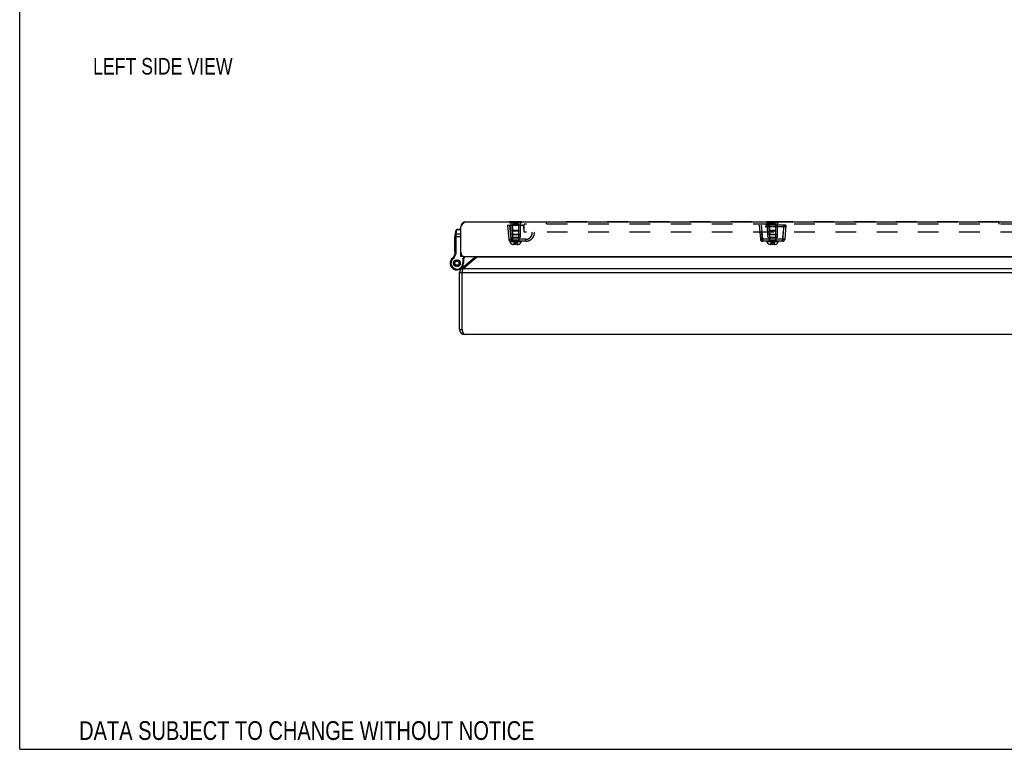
# Model space of a CAD drawing. Header units: inches. Extents: x 0 to 87.2, y 0 to 56.4.
# Tile 1 of 14: x 0 to 22.9, y 0 to 17. Entities that reach past the tile are written whole.
import ezdxf

# ---------------------------------------------------------------- set-up
doc = ezdxf.new("R2010")
doc.units = ezdxf.units.IN
doc.header["$LTSCALE"] = 4.794872
doc.header["$MEASUREMENT"] = 0
doc.linetypes.add('HIDDEN', pattern=[0.2, 0.1, -0.1])
doc.layers.get('0').update_dxf_attribs({"linetype": 'CONTINUOUS'})
for name, color, linetype in [('02___PRT_ALL_AXES', 7, 'CONTINUOUS'), ('06___PRT_ALL_SURFS', 7, 'CONTINUOUS'), ('DEFAULT_2', 8, 'HIDDEN'), ('DIMENSIONS', 7, 'CONTINUOUS')]:
    doc.layers.add(name, color=color, linetype=linetype)
doc.styles.get("Standard").update_dxf_attribs({"font": 'txt', "width": 0.8})

msp = doc.modelspace()

# ---------------------------------------------------------------- linework, layer by layer
at = {"color": 7, "linetype": 'Continuous'}
for p, q in [((0, 0), (0, 56.4103)), ((10.2641, 12.1669), (10.2724, 12.1658)), ((10.1331, 11.561), (10.1331, 11.9376)), ((10.1331, 11.9256), (10.2631, 11.9256)), ((10.1343, 11.9549), (10.1506, 12.072)), ((10.1539, 11.963), (10.1557, 11.9815)), ((10.1557, 11.9815), (10.1698, 12.0827)), ((10.2631, 11.9815), (10.1557, 11.9815)), ((10.1698, 12.0827), (10.1704, 12.0893)), ((10.2631, 12.0827), (10.1698, 12.0827)), ((10.2631, 12.0893), (10.1704, 12.0893)), ((10.1316, 11.5418), (10.1513, 11.5387)), ((10.1331, 11.561), (10.1531, 11.561)), ((10.2631, 11.5217), (10.2681, 11.5217)), ((10.3231, 11.4613), (10.2631, 11.4613)), ((10.3082, 11.4056), (10.3379, 11.4626)), ((10.3231, 11.4664), (10.3231, 11.4613)), ((10.3282, 11.4008), (10.3597, 11.4613)), ((10.0347, 11.3851), (10.0347, 11.3852)), ((10.0347, 11.3852), (10.052, 11.3751)), ((10.0347, 11.3851), (10.052, 11.3751)), ((10.052, 11.3751), (10.052, 11.3751)), ((10.0646, 11.4211), (10.0777, 11.406)), ((10.0919, 11.3108), (10.0939, 11.3193)), ((10.0939, 11.2922), (10.0919, 11.3008)), ((10.0939, 11.3193), (10.0949, 11.328)), ((10.0949, 11.2835), (10.0939, 11.2922)), ((10.0984, 11.3374), (10.1032, 11.3448)), ((10.1032, 11.2668), (10.0984, 11.2741)), ((10.1032, 11.3448), (10.1071, 11.3526)), ((10.1071, 11.2589), (10.1032, 11.2668)), ((10.1135, 11.3603), (10.1206, 11.3655)), ((10.1206, 11.246), (10.1135, 11.2513)), ((10.1206, 11.3655), (10.127, 11.3715)), ((10.127, 11.24), (10.1206, 11.246)), ((10.1356, 11.3765), (10.1441, 11.3791)), ((10.1441, 11.2325), (10.1356, 11.235)), ((10.1441, 11.3791), (10.1521, 11.3825)), ((10.1521, 11.229), (10.1441, 11.2325)), ((10.162, 11.3843), (10.1707, 11.3838)), ((10.1707, 11.2278), (10.162, 11.2273)), ((10.1707, 11.3838), (10.1795, 11.3843)), ((10.1795, 11.2273), (10.1707, 11.2278)), ((10.1893, 11.3825), (10.1974, 11.3791)), ((10.1974, 11.2325), (10.1893, 11.229)), ((10.1974, 11.3791), (10.2058, 11.3765)), ((10.2058, 11.235), (10.1974, 11.2325)), ((10.2145, 11.3715), (10.2209, 11.3655)), ((10.2209, 11.246), (10.2145, 11.24)), ((10.2209, 11.3655), (10.2279, 11.3603)), ((10.2279, 11.2513), (10.2209, 11.246)), ((10.2343, 11.3526), (10.2383, 11.3448)), ((10.2383, 11.2668), (10.2343, 11.2589)), ((10.2383, 11.3448), (10.2431, 11.3374)), ((10.2431, 11.2741), (10.2383, 11.2668)), ((10.2465, 11.328), (10.2475, 11.3193)), ((10.2475, 11.2922), (10.2465, 11.2835)), ((10.2475, 11.3193), (10.2496, 11.3108)), ((10.2496, 11.3008), (10.2475, 11.2922)), ((10.3082, 11.4056), (10.3082, 11.3058)), ((10.3282, 11.4008), (10.3082, 11.4056)), ((10.3282, 11.3058), (10.3082, 11.3058)), ((10.3282, 11.4008), (10.3282, 11.3058)), ((10.5892, 11.4441), (10.6051, 11.4251)), ((10.2281, 11.1591), (10.2285, 11.1593)), ((10.233, 11.0893), (10.293, 11.0893)), ((10.2758, 11.1812), (10.3051, 11.1463)), ((10.233, 9.7652), (10.293, 9.7652)), ((0, 0), (87.1795, 0))]:
    msp.add_line(p, q, dxfattribs=at)
at = {"color": 3, "linetype": 'Continuous'}
for p, q in [((10.2631, 11.4613), (10.2631, 12.1513)), ((10.3831, 12.2713), (38.0831, 12.2713)), ((10.3531, 11.4613), (38.1131, 11.4613)), ((10.2758, 11.1812), (10.5892, 11.4441)), ((10.3144, 11.1812), (10.6278, 11.4441)), ((37.8382, 11.4441), (10.6278, 11.4441)), ((10.233, 9.7652), (10.233, 11.0893)), ((10.293, 11.0893), (10.296, 11.1042)), ((10.293, 9.7652), (10.293, 11.0893)), ((10.293, 11.0893), (38.173, 11.0893)), ((10.296, 11.1042), (10.2978, 11.1128)), ((10.3144, 11.1812), (38.1515, 11.1812)), ((38.113, 9.6452), (10.353, 9.6452))]:
    msp.add_line(p, q, dxfattribs=at)
for points in [[(10.2631, 12.1513), (10.2731, 12.1669), (10.2781, 12.1747), (10.2831, 12.1823), (10.2881, 12.1898), (10.2931, 12.1972), (10.2981, 12.2043), (10.3031, 12.2113), (10.3081, 12.2179), (10.3131, 12.2243), (10.3181, 12.2304), (10.3231, 12.2361), (10.3281, 12.2415), (10.3331, 12.2465), (10.3381, 12.251), (10.3431, 12.2552), (10.3481, 12.2589), (10.3531, 12.2621), (10.3581, 12.2649), (10.3631, 12.2672), (10.3681, 12.269), (10.3731, 12.2702), (10.3781, 12.271), (10.3831, 12.2713)], [(10.646, 11.4613), (10.6449, 11.4601), (10.6406, 11.4557), (10.6363, 11.4515), (10.6321, 11.4477), (10.6278, 11.4441)], [(10.2978, 11.1128), (10.2991, 11.1189), (10.3006, 11.126), (10.3022, 11.1331), (10.3037, 11.14), (10.3052, 11.1467), (10.3067, 11.1531), (10.3083, 11.1593), (10.3098, 11.1652), (10.3113, 11.1709), (10.3129, 11.1762), (10.3144, 11.1812)], [(10.353, 9.6452), (10.3505, 9.6455), (10.348, 9.6462), (10.3455, 9.6475), (10.343, 9.6493), (10.3405, 9.6516), (10.338, 9.6544), (10.3355, 9.6576), (10.333, 9.6613), (10.3305, 9.6654), (10.328, 9.67), (10.3255, 9.675), (10.323, 9.6803), (10.3205, 9.6861), (10.318, 9.6922), (10.3155, 9.6986), (10.313, 9.7052), (10.3105, 9.7121), (10.308, 9.7192), (10.3055, 9.7266), (10.303, 9.7341), (10.3005, 9.7418), (10.298, 9.7496), (10.2955, 9.7574), (10.293, 9.7652)]]:
    msp.add_lwpolyline(points, dxfattribs=at)
at = {"color": 7, "linetype": 'Continuous'}
for points in [[(10.1331, 11.9376), (10.1331, 11.9378), (10.1331, 11.9381), (10.1332, 11.9383), (10.1334, 11.9386), (10.1336, 11.9388), (10.1338, 11.9391), (10.1341, 11.9393), (10.1344, 11.9396), (10.1348, 11.9398), (10.1351, 11.9401), (10.1356, 11.9403), (10.136, 11.9405), (10.1366, 11.9407), (10.1371, 11.9409), (10.1377, 11.9412), (10.1383, 11.9413), (10.1389, 11.9415), (10.1396, 11.9417), (10.1403, 11.9419), (10.141, 11.942), (10.1417, 11.9422), (10.1425, 11.9423), (10.1433, 11.9425), (10.1441, 11.9426), (10.145, 11.9427), (10.1458, 11.9428), (10.1467, 11.9429), (10.1476, 11.943), (10.1485, 11.943), (10.1494, 11.9431), (10.1503, 11.9431), (10.1512, 11.9432), (10.1521, 11.9432), (10.1531, 11.9432)], [(10.1343, 11.9549), (10.1344, 11.9554), (10.1345, 11.956), (10.1347, 11.9566), (10.1349, 11.9571), (10.1352, 11.9576), (10.1355, 11.9581), (10.1358, 11.9586), (10.1362, 11.9591), (10.1367, 11.9596), (10.1371, 11.9601), (10.1376, 11.9605), (10.1382, 11.9609), (10.1387, 11.9613), (10.1393, 11.9617), (10.14, 11.9621), (10.1406, 11.9624), (10.1413, 11.9628), (10.142, 11.9631), (10.1428, 11.9633), (10.1436, 11.9636), (10.1444, 11.9638), (10.1452, 11.964), (10.146, 11.9642), (10.1469, 11.9643), (10.1477, 11.9645), (10.1486, 11.9646), (10.1495, 11.9646), (10.1504, 11.9647), (10.1513, 11.9647), (10.1522, 11.9647), (10.1531, 11.9646), (10.1541, 11.9646)], [(10.1359, 11.9664), (10.136, 11.9673), (10.1362, 11.9681), (10.1364, 11.9689), (10.1367, 11.9698), (10.137, 11.9706), (10.1374, 11.9713), (10.1378, 11.9721), (10.1383, 11.9729), (10.1387, 11.9736), (10.1393, 11.9743), (10.1398, 11.975), (10.1404, 11.9756), (10.1411, 11.9763), (10.1418, 11.9769), (10.1425, 11.9774), (10.1432, 11.978), (10.144, 11.9785), (10.1448, 11.9789), (10.1456, 11.9794), (10.1464, 11.9798), (10.1473, 11.9801), (10.1482, 11.9804), (10.1491, 11.9807), (10.15, 11.981), (10.1509, 11.9812), (10.1519, 11.9813), (10.1528, 11.9814), (10.1538, 11.9815), (10.1547, 11.9815), (10.1557, 11.9815)], [(10.15, 12.0675), (10.1502, 12.0684), (10.1503, 12.0692), (10.1506, 12.0701), (10.1509, 12.0709), (10.1512, 12.0717), (10.1515, 12.0725), (10.152, 12.0732), (10.1524, 12.074), (10.1529, 12.0747), (10.1534, 12.0754), (10.154, 12.0761), (10.1546, 12.0768), (10.1552, 12.0774), (10.1559, 12.078), (10.1566, 12.0786), (10.1573, 12.0791), (10.1581, 12.0796), (10.1589, 12.0801), (10.1597, 12.0805), (10.1606, 12.0809), (10.1614, 12.0812), (10.1623, 12.0816), (10.1632, 12.0818), (10.1641, 12.0821), (10.1651, 12.0823), (10.166, 12.0824), (10.1669, 12.0826), (10.1679, 12.0826), (10.1689, 12.0827), (10.1698, 12.0827)], [(10.1531, 11.561), (10.1531, 11.9451), (10.1531, 11.947), (10.1531, 11.9489), (10.1532, 11.9507), (10.1532, 11.9525), (10.1533, 11.9544), (10.1534, 11.9561), (10.1535, 11.9579), (10.1536, 11.9596), (10.1538, 11.9613), (10.1539, 11.963)]]:
    msp.add_lwpolyline(points, dxfattribs=at)
for radius in [0.078, 0.048]:
    msp.add_circle((10.1707, 11.3058), radius, dxfattribs=at)
at = {"color": 3, "linetype": 'Continuous'}
for centre, radius, start, end in [((10.3831, 12.1513), 0.12, 90, 180), ((10.3531, 11.5513), 0.09, 180, 270), ((10.5506, 11.4901), 0.06, 310, 331.27344), ((10.353, 11.0893), 0.12, 130, 180), ((10.353, 9.7652), 0.12, 180, 270)]:
    msp.add_arc(centre, radius, start, end, dxfattribs=at)
at = {"color": 7, "linetype": 'Continuous'}
for centre, radius, start, end in [((10.2581, 11.9376), 0.125, 172.03818, 180.00008), ((10.1704, 12.0693), 0.02, 90, 172.03825), ((9.9339, 11.5726), 0.2, 310.79327, 351.15991), ((9.9339, 11.5726), 0.22, 310.79327, 351.15991), ((10.0081, 11.561), 0.125, 351.15991, 360), ((10.0081, 11.561), 0.145, 351.15991, 360), ((10.4856, 11.5204), 0.125, 310, 331.76806), ((10.1707, 11.3058), 0.1575, 149.73501, 360), ((10.1707, 11.3058), 0.1375, 149.73501, 360), ((10.1574, 11.3136), 0.1421, 130.79327, 149.73501), ((10.1707, 11.3058), 0.1575, 127.359, 149.21001), ((10.1574, 11.3136), 0.1221, 130.79327, 149.73501), ((10.1338, 11.4014), 0.26, 291.378, 310), ((10.353, 11.0893), 0.06, 156.8969, 180), ((10.353, 9.7652), 0.06, 180, 215.80143)]:
    msp.add_arc(centre, radius, start, end, dxfattribs=at)
at = {"layer": '02___PRT_ALL_AXES', "color": 7, "linetype": 'Continuous'}
for p, q in [((10.1231, 11.58), (10.1231, 11.9204)), ((10.1331, 11.9204), (10.1231, 11.9204)), ((10.1331, 11.9202), (10.1231, 11.9202)), ((10.1331, 11.9118), (10.1231, 11.9118)), ((10.1331, 11.8612), (10.1231, 11.8612)), ((10.1331, 11.8528), (10.1231, 11.8528)), ((10.1331, 11.8444), (10.1231, 11.8444)), ((10.1331, 11.7923), (10.1231, 11.7923)), ((10.1331, 11.7839), (10.1231, 11.7839)), ((10.1331, 11.7755), (10.1231, 11.7755)), ((10.1331, 11.7286), (10.1231, 11.7286)), ((10.1331, 11.7202), (10.1231, 11.7202)), ((10.1331, 11.7118), (10.1231, 11.7118)), ((10.1331, 11.6571), (10.1231, 11.6571)), ((10.1331, 11.6487), (10.1231, 11.6487)), ((10.1331, 11.6403), (10.1231, 11.6403)), ((10.1331, 11.5884), (10.1231, 11.5884)), ((10.1331, 11.58), (10.1231, 11.58))]:
    msp.add_line(p, q, dxfattribs=at)
msp.add_circle((10.1707, 11.3058), 0.079, dxfattribs=at)
at = {"layer": '06___PRT_ALL_SURFS', "color": 7, "linetype": 'Continuous'}
for p, q in [((11.3912, 12.2763), (11.3912, 12.2713)), ((11.3912, 12.2763), (11.6799, 12.2763)), ((11.4634, 12.2763), (11.4634, 12.2713)), ((11.6077, 12.2763), (11.6077, 12.2713)), ((11.6799, 12.2763), (11.6799, 12.2713)), ((17.37, 12.2763), (17.37, 12.2713)), ((17.37, 12.2763), (17.6586, 12.2763)), ((17.4421, 12.2763), (17.4421, 12.2713)), ((17.5865, 12.2763), (17.5865, 12.2713)), ((17.6586, 12.2763), (17.6586, 12.2713))]:
    msp.add_line(p, q, dxfattribs=at)
at = {"layer": '06___PRT_ALL_SURFS', "color": 8, "linetype": 'HIDDEN'}
for p, q in [((11.3912, 12.2713), (11.3912, 12.2553)), ((11.3912, 12.2553), (11.6799, 12.2553)), ((11.4634, 12.2713), (11.4634, 12.2553)), ((11.6077, 12.2713), (11.6077, 12.2553)), ((11.6799, 12.2713), (11.6799, 12.2553)), ((17.37, 12.2713), (17.37, 12.2553)), ((17.37, 12.2553), (17.6586, 12.2553)), ((17.4421, 12.2713), (17.4421, 12.2553)), ((17.5865, 12.2713), (17.5865, 12.2553)), ((17.6586, 12.2713), (17.6586, 12.2553))]:
    msp.add_line(p, q, dxfattribs=at)
at = {"layer": 'DEFAULT_2', "color": 8, "linetype": 'HIDDEN'}
for p, q in [((11.3481, 12.1903), (11.3769, 11.8609)), ((11.3481, 12.1903), (11.6809, 12.1903)), ((11.3979, 12.1903), (11.4267, 11.8609)), ((11.4231, 11.9093), (11.4206, 12.1903)), ((11.4296, 12.2553), (11.4296, 11.9638)), ((11.4666, 12.2138), (11.4666, 11.8253)), ((11.6046, 12.2138), (11.4666, 12.2138)), ((11.6046, 12.2138), (11.6046, 11.8253)), ((11.6416, 12.2553), (11.6416, 11.9638)), ((11.6481, 11.9093), (11.6505, 12.1903)), ((11.7371, 12.0303), (11.7267, 12.1483)), ((11.7331, 12.0303), (11.7331, 12.2113)), ((23.2956, 12.2113), (11.7331, 12.2113)), ((12.2487, 12.2663), (12.2487, 12.2113)), ((22.7799, 12.2663), (12.2487, 12.2663)), ((17.2018, 12.1903), (17.2306, 11.8609)), ((17.8268, 12.1903), (17.2018, 12.1903)), ((17.8231, 12.1483), (17.2055, 12.1483)), ((17.2516, 12.1903), (17.2804, 11.8609)), ((17.4018, 11.9093), (17.3994, 12.1903)), ((17.4083, 12.2553), (17.4083, 11.9638)), ((17.4453, 12.2138), (17.4453, 11.8253)), ((17.5833, 12.2138), (17.4453, 12.2138)), ((17.5833, 12.2138), (17.5833, 11.8253)), ((17.6203, 12.2553), (17.6203, 11.9638)), ((17.6268, 11.9093), (17.6293, 12.1903)), ((17.777, 12.1903), (17.7482, 11.8609)), ((17.8268, 12.1903), (17.798, 11.8609)), ((22.7799, 12.2663), (22.7799, 12.2113)), ((11.6416, 11.9638), (11.4296, 11.9638)), ((11.4666, 11.9738), (11.4566, 11.9638)), ((11.4804, 12.0653), (11.4666, 12.0515)), ((11.6046, 12.0515), (11.4666, 12.0515)), ((11.6046, 11.9738), (11.4666, 11.9738)), ((11.5908, 12.0653), (11.4804, 12.0653)), ((11.5908, 12.0653), (11.6046, 12.0515)), ((11.6046, 11.9738), (11.6146, 11.9638)), ((23.2956, 12.0303), (11.7331, 12.0303)), ((11.9229, 12.0176), (11.9229, 12.0179)), ((11.9229, 12.017), (11.9229, 12.0176)), ((11.9229, 12.0175), (11.9229, 12.0175)), ((11.923, 12.0164), (11.9229, 12.017)), ((17.2736, 11.9195), (17.27, 11.9739)), ((17.6203, 11.9638), (17.4083, 11.9638)), ((17.4453, 11.9738), (17.4353, 11.9638)), ((17.4591, 12.0653), (17.4453, 12.0515)), ((17.5833, 12.0515), (17.4453, 12.0515)), ((17.5833, 11.9738), (17.4453, 11.9738)), ((17.5695, 12.0653), (17.4591, 12.0653)), ((17.5695, 12.0653), (17.5833, 12.0515)), ((17.5833, 11.9738), (17.5933, 11.9638)), ((17.7604, 12.0022), (17.7623, 12.0303)), ((17.7623, 12.0303), (17.7605, 12.0031)), ((11.3769, 11.8609), (11.3773, 11.8604)), ((11.4046, 11.8153), (11.4046, 11.8003)), ((11.7731, 11.8153), (11.4046, 11.8153)), ((11.6666, 11.8003), (11.4046, 11.8003)), ((11.4231, 11.9093), (11.6481, 11.9093)), ((11.4267, 11.8609), (11.4267, 11.8153)), ((11.7744, 11.8609), (11.4267, 11.8609)), ((11.4576, 11.9093), (11.4576, 11.8153)), ((11.6046, 11.8253), (11.4666, 11.8253)), ((11.587, 11.7423), (11.4841, 11.7423)), ((11.496, 11.7863), (11.496, 11.7446)), ((11.5751, 11.7863), (11.496, 11.7863)), ((11.5751, 11.7446), (11.496, 11.7446)), ((11.5356, 11.7423), (11.5356, 11.7951)), ((11.5751, 11.7863), (11.5751, 11.7446)), ((11.6136, 11.9093), (11.6136, 11.8153)), ((11.6666, 11.8153), (11.6666, 11.8003)), ((11.7731, 11.8153), (11.7731, 11.8609)), ((11.8444, 11.8789), (11.845, 11.8793)), ((11.845, 11.8793), (11.8452, 11.8794)), ((11.8491, 11.8816), (11.8498, 11.882)), ((17.2306, 11.8609), (17.2311, 11.8604)), ((17.2804, 11.8153), (17.2766, 11.8738)), ((17.2766, 11.8738), (17.2804, 11.8153)), ((17.2804, 11.8609), (17.2804, 11.8153)), ((17.7482, 11.8609), (17.2804, 11.8609)), ((17.7482, 11.8153), (17.2804, 11.8153)), ((17.3833, 11.8153), (17.3833, 11.8003)), ((17.6453, 11.8003), (17.3833, 11.8003)), ((17.4018, 11.9093), (17.6268, 11.9093)), ((17.4363, 11.9093), (17.4363, 11.8153)), ((17.5833, 11.8253), (17.4453, 11.8253)), ((17.5657, 11.7423), (17.4629, 11.7423)), ((17.4748, 11.7863), (17.4748, 11.7446)), ((17.5539, 11.7863), (17.4748, 11.7863)), ((17.5539, 11.7446), (17.4748, 11.7446)), ((17.5143, 11.7423), (17.5143, 11.7951)), ((17.5539, 11.7863), (17.5539, 11.7446)), ((17.5923, 11.9093), (17.5923, 11.8153)), ((17.6453, 11.8153), (17.6453, 11.8003)), ((17.752, 11.8738), (17.7482, 11.8153)), ((17.7482, 11.8153), (17.752, 11.8738)), ((17.7482, 11.8609), (17.7482, 11.8153))]:
    msp.add_line(p, q, dxfattribs=at)
for points in [[(11.7731, 11.8609), (11.8057, 11.8647), (11.8354, 11.8745), (11.8625, 11.8906), (11.8857, 11.9118), (11.9038, 11.9375), (11.9163, 11.9665), (11.9222, 11.9973), (11.9218, 12.0303)], [(11.8616, 11.8898), (11.8623, 11.8904), (11.8635, 11.8913), (11.8649, 11.8923), (11.8661, 11.8933), (11.8674, 11.8943), (11.8686, 11.8953), (11.8698, 11.8963), (11.871, 11.8973), (11.8722, 11.8984), (11.8734, 11.8994), (11.8746, 11.9005), (11.8758, 11.9016), (11.8769, 11.9027), (11.8781, 11.9038), (11.8792, 11.9049), (11.8803, 11.9061), (11.8814, 11.9072), (11.8825, 11.9084), (11.8836, 11.9095), (11.8846, 11.9106), (11.8858, 11.9119), (11.8875, 11.9139), (11.8894, 11.9162), (11.8912, 11.9184), (11.8929, 11.9208), (11.8947, 11.9231), (11.8964, 11.9256), (11.8981, 11.9281), (11.8998, 11.9307), (11.9015, 11.9334), (11.9031, 11.9361), (11.9046, 11.9389), (11.9062, 11.9418), (11.9077, 11.9447), (11.9091, 11.9477), (11.9105, 11.9508), (11.9118, 11.9539), (11.9131, 11.9572), (11.9143, 11.9604), (11.9155, 11.964), (11.9165, 11.9672), (11.9171, 11.969), (11.9179, 11.9718)], [(11.9179, 11.9718), (11.9183, 11.9733), (11.9187, 11.9749), (11.919, 11.9764), (11.9194, 11.978), (11.9197, 11.9796), (11.9201, 11.9811), (11.9204, 11.9827), (11.9207, 11.9842), (11.9209, 11.9858), (11.9212, 11.9874), (11.9214, 11.989), (11.9217, 11.9905), (11.9219, 11.9921), (11.9221, 11.9937), (11.9222, 11.9953), (11.9224, 11.997), (11.9225, 11.9985), (11.9226, 11.9992)], [(11.9229, 12.0179), (11.9229, 12.0179), (11.9229, 12.0184), (11.9228, 12.0199), (11.9226, 12.0223), (11.9223, 12.0258), (11.9218, 12.0303)], [(11.9226, 11.9992), (11.9227, 12.0004), (11.9227, 12.0011), (11.9228, 12.0019), (11.9228, 12.0026), (11.9229, 12.0033), (11.9229, 12.0041), (11.9229, 12.0049), (11.923, 12.0056), (11.923, 12.0064), (11.923, 12.0073), (11.923, 12.0081), (11.923, 12.009), (11.923, 12.0098), (11.9231, 12.0107), (11.9231, 12.0116), (11.923, 12.0125), (11.923, 12.0134), (11.923, 12.0144), (11.923, 12.0164)], [(17.2663, 12.0303), (17.2681, 12.0031), (17.2699, 11.9754)], [(17.2735, 11.9207), (17.2682, 12.0022), (17.2663, 12.0303)], [(17.2735, 11.9207), (17.2751, 11.896), (17.2766, 11.8738)], [(17.2766, 11.8738), (17.2752, 11.8953), (17.2736, 11.9195)], [(17.7605, 12.0031), (17.7569, 11.9475), (17.7551, 11.9207), (17.7535, 11.896), (17.752, 11.8738)], [(17.752, 11.8738), (17.7534, 11.8953), (17.755, 11.9195), (17.7586, 11.9739)], [(11.3916, 11.8591), (11.3873, 11.8592), (11.3837, 11.8593), (11.3808, 11.8596), (11.3786, 11.8599), (11.3773, 11.8604)], [(11.4267, 11.8609), (11.4202, 11.8604), (11.4138, 11.8599), (11.4077, 11.8596), (11.4019, 11.8593), (11.3965, 11.8592), (11.3916, 11.8591)], [(11.496, 11.7863), (11.4982, 11.7872), (11.5004, 11.7881), (11.5026, 11.789), (11.5048, 11.7897), (11.507, 11.7905), (11.5092, 11.7912), (11.5114, 11.7918), (11.5136, 11.7923), (11.5158, 11.7929), (11.518, 11.7933), (11.5202, 11.7937), (11.5224, 11.7941), (11.5246, 11.7944), (11.5268, 11.7946), (11.529, 11.7948), (11.5312, 11.795), (11.5334, 11.795), (11.5356, 11.7951)], [(11.5751, 11.7863), (11.5729, 11.7872), (11.5707, 11.7881), (11.5685, 11.789), (11.5663, 11.7897), (11.5641, 11.7905), (11.5619, 11.7912), (11.5597, 11.7918), (11.5575, 11.7923), (11.5553, 11.7929), (11.5531, 11.7933), (11.5509, 11.7937), (11.5487, 11.7941), (11.5465, 11.7944), (11.5443, 11.7946), (11.5421, 11.7948), (11.5399, 11.795), (11.5377, 11.795), (11.5356, 11.7951)], [(11.7744, 11.8609), (11.7757, 11.8609), (11.7771, 11.861), (11.7785, 11.861), (11.7799, 11.8611), (11.7814, 11.8611), (11.7829, 11.8612), (11.7844, 11.8613), (11.786, 11.8615), (11.7875, 11.8616), (11.7891, 11.8618), (11.7908, 11.862), (11.7924, 11.8622), (11.7941, 11.8624), (11.7958, 11.8626), (11.7975, 11.8629), (11.7993, 11.8632), (11.8011, 11.8635), (11.8028, 11.8639), (11.8047, 11.8643), (11.807, 11.8648), (11.8093, 11.8654), (11.8115, 11.8659), (11.8136, 11.8665), (11.8156, 11.8671), (11.8175, 11.8676), (11.8193, 11.8682), (11.821, 11.8688), (11.8226, 11.8693), (11.8242, 11.8699), (11.8256, 11.8704), (11.827, 11.8709), (11.8283, 11.8714), (11.8295, 11.8719), (11.8306, 11.8724), (11.8316, 11.8728), (11.8326, 11.8732), (11.8334, 11.8736), (11.8338, 11.8738), (11.8349, 11.8743), (11.8385, 11.876), (11.8421, 11.8777), (11.8434, 11.8784), (11.8438, 11.8787), (11.8444, 11.8789)], [(11.845, 11.8793), (11.845, 11.8793), (11.845, 11.8793)], [(11.8452, 11.8794), (11.8452, 11.8794), (11.8456, 11.8796), (11.8491, 11.8816)], [(11.8498, 11.882), (11.8509, 11.8827), (11.8515, 11.8831), (11.8522, 11.8835), (11.8528, 11.8839), (11.8534, 11.8843), (11.8541, 11.8847), (11.8548, 11.8851), (11.8554, 11.8855), (11.8561, 11.886), (11.8568, 11.8864), (11.8574, 11.8869), (11.8581, 11.8874), (11.8588, 11.8878), (11.8595, 11.8883), (11.8602, 11.8888), (11.8616, 11.8898)], [(17.2453, 11.8591), (17.241, 11.8592), (17.2374, 11.8593), (17.2345, 11.8596), (17.2324, 11.8599), (17.2311, 11.8604)], [(17.2804, 11.8609), (17.274, 11.8604), (17.2676, 11.8599), (17.2615, 11.8596), (17.2556, 11.8593), (17.2502, 11.8592), (17.2453, 11.8591)], [(17.247, 11.8287), (17.2517, 11.825), (17.2647, 11.8185), (17.2785, 11.8161), (17.2804, 11.816)], [(17.4748, 11.7863), (17.4769, 11.7872), (17.4791, 11.7881), (17.4813, 11.789), (17.4835, 11.7897), (17.4857, 11.7905), (17.4879, 11.7912), (17.4901, 11.7918), (17.4923, 11.7923), (17.4945, 11.7929), (17.4967, 11.7933), (17.4989, 11.7937), (17.5011, 11.7941), (17.5033, 11.7944), (17.5055, 11.7946), (17.5077, 11.7948), (17.5099, 11.795), (17.5121, 11.795), (17.5143, 11.7951)], [(17.5539, 11.7863), (17.5517, 11.7872), (17.5495, 11.7881), (17.5473, 11.789), (17.5451, 11.7897), (17.5429, 11.7905), (17.5407, 11.7912), (17.5385, 11.7918), (17.5363, 11.7923), (17.5341, 11.7929), (17.5319, 11.7933), (17.5297, 11.7937), (17.5275, 11.7941), (17.5253, 11.7944), (17.5231, 11.7946), (17.5209, 11.7948), (17.5187, 11.795), (17.5165, 11.795), (17.5143, 11.7951)], [(17.7833, 11.8591), (17.7784, 11.8592), (17.773, 11.8593), (17.7672, 11.8596), (17.761, 11.8599), (17.7546, 11.8604), (17.7482, 11.8609)], [(17.7482, 11.816), (17.7501, 11.8161), (17.7639, 11.8185), (17.7769, 11.825), (17.7817, 11.8287)], [(17.798, 11.8609), (17.7975, 11.8604), (17.7962, 11.8599), (17.7941, 11.8596), (17.7912, 11.8593), (17.7876, 11.8592), (17.7833, 11.8591)]]:
    msp.add_lwpolyline(points, dxfattribs=at)
for centre, radius, start, end in [((11.6809, 12.1443), 0.046, 5, 90), ((11.7731, 12.0153), 0.2, 270, 4.30122), ((11.4267, 11.8653), 0.05, 185, 270), ((11.4841, 11.8259), 0.0836, 197.83232, 270), ((11.4566, 11.8253), 0.01, 270, 360), ((11.4936, 11.7446), 0.00237, 270, 360), ((11.5775, 11.7446), 0.00237, 180, 270), ((11.587, 11.8259), 0.0836, 270, 342.16768), ((11.6146, 11.8253), 0.01, 180, 270), ((17.2804, 11.8653), 0.05, 185, 270), ((17.4629, 11.8259), 0.0836, 197.83232, 270), ((17.4353, 11.8253), 0.01, 270, 360), ((17.4724, 11.7446), 0.00237, 270, 360), ((17.5562, 11.7446), 0.00237, 180, 270), ((17.5657, 11.8259), 0.0836, 270, 342.16768), ((17.5933, 11.8253), 0.01, 180, 270), ((17.7482, 11.8653), 0.05, 270, 355)]:
    msp.add_arc(centre, radius, start, end, dxfattribs=at)

# ---------------------------------------------------------------- texts
at = {"layer": 'DIMENSIONS', "color": 2, "linetype": 'Continuous', "attachment_point": 2, "line_spacing_factor": 0.9}
for s, insert, char_height, width in [('LEFT SIDE VIEW', (3.3299, 16.0778), 0.384615, 4.307692), ('DATA SUBJECT TO CHANGE WITHOUT NOTICE', (6.6801, 0.6537), 0.435897, 12.902564)]:
    msp.add_mtext(s, dxfattribs=dict(at, insert=insert, char_height=char_height, width=width))

doc.saveas('drawing.dxf')
